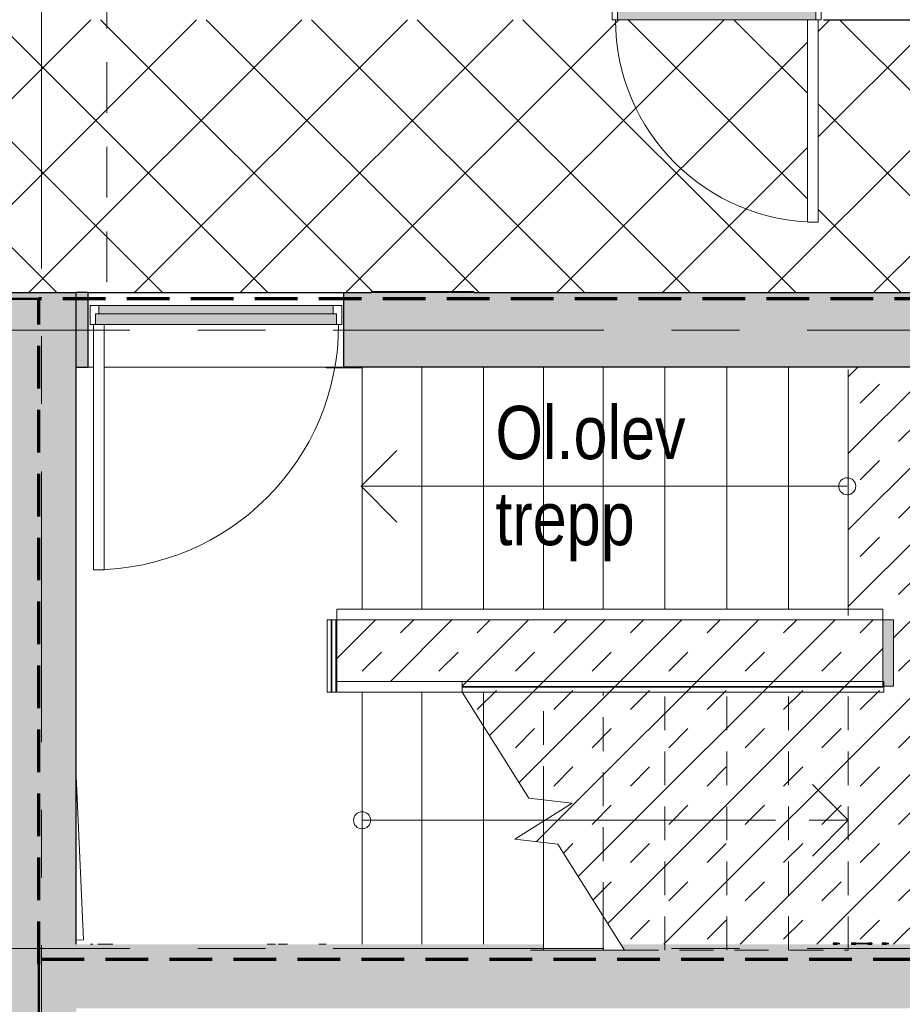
# Model space of a CAD drawing. Header units: millimetres. Extents: x -2180 to 54567, y -1945 to 22251.
# Tile 78 of 143: x 23898 to 28036, y 7238 to 11857. Entities that reach past the tile are written whole.
import ezdxf

# ---------------------------------------------------------------- set-up
doc = ezdxf.new("R2010")
doc.units = ezdxf.units.MM
for name, pattern in [('Dash', [635, 317.5, -317.5]), ('EST_Dash_2_1_', [300, 200, -100]), ('Grid Line 1_2_', [2222.5, 1270, -317.5, 317.5, -317.5]), ('Overhead', [396.875, 238.125, -158.75]), ('Overhead 1_16_', [257.96875, 158.75, -99.21875])]:
    doc.linetypes.add(name, pattern=pattern)
for name, color, linetype, lineweight in [('_Above_ Outlines', 7, 'Overhead 1_16_', 9), ('_Above_ Railings Cut Line', 7, 'Continuous', 9), ('_Beyond_', 7, 'Continuous', 9), ('_Overhead_', 7, 'Overhead', 9), ('Doors', 7, 'Continuous', 9), ('Doors-2', 7, 'Continuous', 18), ('Floors', 7, 'Continuous', 9), ('Generic Models', 7, 'Continuous', 9), ('Generic Models-2', 7, 'Continuous', 25), ('Grids-1', 7, 'Grid Line 1_2_', 9), ('Plan Swing', 7, 'Continuous', 9), ('Railings', 7, 'Continuous', 9), ('Rails', 7, 'Continuous', 9), ('Stairs', 7, 'Continuous', 9), ('Thin Lines', 7, 'Continuous', 9), ('Walls-1', 7, 'Continuous', 25)]:
    doc.layers.add(name, color=color, linetype=linetype, lineweight=lineweight)
for name, color, linetype, lineweight, true_color in [('_Tuletõkketsoon', 1, 'Dash', 50, 0xff0000), ('Color Fill-1', 7, 'Continuous', 9, 0xab8450), ('Color Fill-4', 7, 'Continuous', 9, 0xba7474), ('Cut Pattern-2', 7, 'Continuous', 25, 0x787878), ('Doors-1', 7, 'Continuous', 9, 0x7b918a), ('Generic Models-1', 7, 'Continuous', 9, 0x7b918a), ('Generic Models-4', 7, 'Continuous', 9, 0x7da2b7), ('Railings-1', 7, 'Continuous', 9, 0xbd9e5e), ('SMA_Tuletõkkesektsioon', 1, 'EST_Dash_2_1_', 70, 0xff0000), ('Text Notes-2', 9, 'Continuous', 9, 0x808080)]:
    doc.layers.add(name, color=color, linetype=linetype, lineweight=lineweight, true_color=true_color)
doc.styles.add('Swis721 Cn BT', font='swissc.ttf', dxfattribs={"height": 250})

# ---------------------------------------------------------------- blocks, each defined once
blk = doc.blocks.new('SMA_D01_ 1-poolne - SU-P-01 - 1200x2100 EI 1korrus-2309402-1 Korruse põrandate plaan')
at = {"layer": 'Doors-1'}
for points in [[(461.5, -25), (-565, -25), (-565, -75), (565, -75), (565, -25), (525, -25)], [(550, -75), (-550, -75), (-550, -115), (550, -115)]]:
    blk.add_hatch(color=256, dxfattribs=at).paths.add_polyline_path(points, flags=0)
at = {"layer": 'Doors'}
for p, q in [((525, -25), (-565, -25)), ((-550, -75), (550, -75)), ((550, -115), (-550, -115))]:
    blk.add_line(p, q, dxfattribs=at)
at = {"layer": 'Doors-2'}
for p, q in [((575, 1125), (525, 1125)), ((525, 1125), (525, -25)), ((575, -25), (575, 1125)), ((-565, -25), (-590, -25)), ((-590, -25), (-590, -115)), ((-565, -75), (-565, -25)), ((525, -25), (575, -25)), ((565, -25), (565, -75)), ((590, -25), (575, -25)), ((590, -115), (590, -25)), ((-550, -75), (-565, -75)), ((-550, -115), (-550, -75)), ((565, -75), (550, -75)), ((550, -75), (550, -115)), ((-590, -115), (-550, -115)), ((550, -115), (590, -115))]:
    blk.add_line(p, q, dxfattribs=at)
at = {"layer": 'Plan Swing'}
blk.add_arc((575, -25), 1150, 90, 180, dxfattribs=at)
blk = doc.blocks.new('SMA_D01_ 1-poolne - SU-P-07 - 1000x2100 1 korrus-2306832-1 Korruse põrandate plaan')
at = {"layer": 'Doors-1'}
for points in [[(-450, -8), (450, -8), (450, 32), (-450, 32)], [(425, -58), (465, -58), (465, -8), (-465, -8), (-465, -58), (-323, -58)]]:
    blk.add_hatch(color=256, dxfattribs=at).paths.add_polyline_path(points, flags=0)
at = {"layer": 'Doors'}
for p, q in [((-450, 32), (450, 32)), ((450, -8), (-450, -8)), ((-465, -58), (425, -58))]:
    blk.add_line(p, q, dxfattribs=at)
at = {"layer": 'Doors-2'}
for p, q in [((-490, -58), (-490, 32)), ((-490, 32), (-450, 32)), ((-450, 32), (-450, -8)), ((450, -8), (450, 32)), ((450, 32), (490, 32)), ((490, 32), (490, -58)), ((-465, -8), (-465, -58)), ((-450, -8), (-465, -8)), ((465, -8), (450, -8)), ((465, -58), (465, -8)), ((-465, -58), (-490, -58)), ((425, -58), (475, -58)), ((425, -1008), (425, -58)), ((475, -58), (475, -1008)), ((490, -58), (475, -58)), ((475, -1008), (425, -1008))]:
    blk.add_line(p, q, dxfattribs=at)
at = {"layer": 'Plan Swing'}
blk.add_arc((475, -58), 950, 180, 270, dxfattribs=at)
blk = doc.blocks.new('SMA_D02_ 2-poolne - SU-P-02 - 1500x2100-1932011-1 Korruse põrandate plaan')
at = {"layer": '_Beyond_'}
for p, q in [((3.9, 185), (773.6, 185)), ((773.6, 185), (773.6, 151.9))]:
    blk.add_line(p, q, dxfattribs=at)
blk = doc.blocks.new('Generic Models 10 - Generic Models 27-1786654-1 Korruse põrandate plaan')
at = {"layer": 'Generic Models'}
for p, q in [((24243.2, 10227.1), (24218.2, 10227.1)), ((25334.9, 10227.1), (24293.2, 10227.1)), ((25334.9, 10224.1), (25334.9, 10227.1)), ((25503.1, 10224.1), (25334.9, 10224.1)), ((25503.1, 9091.8), (25503.1, 10224.1)), ((25384.3, 8753), (25384.3, 9041.8)), ((25503.1, 8703), (25444.6, 8703)), ((25520.8, 8703), (25503.1, 8703)), ((24229.9, 7520), (24235.4, 7520)), ((24235.4, 7520), (24238.3, 7520)), ((24238.3, 7520), (24241.4, 7520)), ((24264.8, 7520), (24293.8, 7520)), ((24294.8, 7520), (24334.8, 7520)), ((25057.4, 7520), (25097, 7520)), ((25109.6, 7520), (25133.5, 7520)), ((25133.5, 7520), (25143.6, 7520)), ((25143.6, 7520), (25154.2, 7520)), ((25299.9, 7520), (25309, 7520)), ((25309, 7520), (25317.4, 7520)), ((25317.4, 7520), (25324.7, 7520)), ((25324.7, 7520), (25330.2, 7520)), ((25330.2, 7520), (25333.7, 7520)), ((25333.7, 7520), (25334.9, 7520))]:
    blk.add_line(p, q, dxfattribs=at)
blk = doc.blocks.new('Railing - Railing-1787214-1 Korruse põrandate plaan')
at = {"layer": '_Above_ Railings Cut Line'}
for p, q in [((25972.1, 8753), (27949.8, 8753)), ((25972.1, 8753), (27949.8, 8753)), ((25972.1, 8753), (27949.8, 8753)), ((27949.8, 8753), (27949.8, 8703)), ((27949.8, 8753), (27949.8, 8703)), ((27949.8, 8753), (27949.8, 8703)), ((25972.1, 8729.5), (27949.8, 8729.5)), ((25972.1, 8729.5), (27949.8, 8729.5)), ((25972.1, 8729.5), (27949.8, 8729.5)), ((25972.1, 8729.5), (27949.8, 8729.5)), ((25972.1, 8729.5), (27949.8, 8729.5)), ((25972.1, 8729.5), (27949.8, 8729.5)), ((25972.1, 8729.5), (27949.8, 8729.5)), ((25972.1, 8729.5), (27949.8, 8729.5)), ((25972.1, 8729.5), (27949.8, 8729.5)), ((25972.1, 8729.5), (27949.8, 8729.5)), ((25972.1, 8729.5), (27949.8, 8729.5)), ((25972.1, 8729.5), (27949.8, 8729.5)), ((25972.1, 8729.5), (27949.8, 8729.5)), ((25972.1, 8729.5), (27949.8, 8729.5)), ((25972.1, 8729.5), (27949.8, 8729.5)), ((25972.1, 8726.5), (27949.8, 8726.5)), ((25972.1, 8726.5), (27949.8, 8726.5)), ((25972.1, 8726.5), (27949.8, 8726.5)), ((25972.1, 8726.5), (27949.8, 8726.5)), ((25972.1, 8726.5), (27949.8, 8726.5)), ((25972.1, 8726.5), (27949.8, 8726.5)), ((25972.1, 8726.5), (27949.8, 8726.5)), ((25972.1, 8726.5), (27949.8, 8726.5)), ((25972.1, 8726.5), (27949.8, 8726.5)), ((25972.1, 8726.5), (27949.8, 8726.5)), ((25972.1, 8726.5), (27949.8, 8726.5)), ((25972.1, 8726.5), (27949.8, 8726.5)), ((25972.1, 8726.5), (27949.8, 8726.5)), ((25972.1, 8726.5), (27949.8, 8726.5)), ((25972.1, 8726.5), (27949.8, 8726.5)), ((25972.1, 8703), (27949.8, 8703)), ((25972.1, 8703), (27949.8, 8703)), ((25972.1, 8703), (27949.8, 8703)), ((27949.8, 8729.5), (27949.8, 8726.5)), ((27949.8, 8729.5), (27949.8, 8726.5)), ((27949.8, 8729.5), (27949.8, 8726.5)), ((27949.8, 8729.5), (27949.8, 8726.5)), ((27949.8, 8729.5), (27949.8, 8726.5)), ((27949.8, 8729.5), (27949.8, 8726.5)), ((27949.8, 8729.5), (27949.8, 8726.5)), ((27949.8, 8729.5), (27949.8, 8726.5)), ((27949.8, 8729.5), (27949.8, 8726.5)), ((27949.8, 8729.5), (27949.8, 8726.5)), ((27949.8, 8729.5), (27949.8, 8726.5)), ((27949.8, 8729.5), (27949.8, 8726.5)), ((27949.8, 8729.5), (27949.8, 8726.5)), ((27949.8, 8729.5), (27949.8, 8726.5)), ((27949.8, 8729.5), (27949.8, 8726.5))]:
    blk.add_line(p, q, dxfattribs=at)
at = {"layer": 'Rails'}
for p, q in [((25384.3, 8753), (25972.1, 8753)), ((25384.3, 8703), (25384.3, 8753)), ((25972.1, 8703), (25972.1, 8753)), ((25384.3, 8703), (25972.1, 8703)), ((25444.6, 8703), (25503.1, 8703)), ((25503.1, 8703), (25577.6, 8703)), ((25600, 8703), (25783.1, 8703)), ((25783.1, 8703), (25864.3, 8703))]:
    blk.add_line(p, q, dxfattribs=at)
blk = doc.blocks.new('Railing - Railing-1793561-1 Korruse põrandate plaan')
at = {"layer": 'Rails'}
for p, q in [((25339.3, 9041.8), (25358, 9041.8)), ((25339.3, 9041.8), (25339.3, 8703)), ((25357.8, 9041.8), (25357.8, 8703)), ((25357.8, 9041.8), (25360.8, 9041.8)), ((25360.6, 9041.8), (25379.3, 9041.8)), ((25360.8, 8703), (25360.8, 9041.8)), ((25379.3, 8703), (25379.3, 9041.8)), ((25358, 8703), (25339.3, 8703)), ((25360.8, 8703), (25357.8, 8703)), ((25379.3, 8703), (25360.6, 8703))]:
    blk.add_line(p, q, dxfattribs=at)
blk = doc.blocks.new('Railing - Railing-1793605-1 Korruse põrandate plaan')
at = {"layer": 'Railings-1'}
blk.add_hatch(color=256, dxfattribs=at).paths.add_polyline_path([(27994.8, 8731.2), (27994.8, 9041.8), (27944.8, 9041.8), (27944.8, 8731.2)], flags=0)
at = {"layer": 'Rails'}
for p, q in [((27944.8, 9041.8), (27994.8, 9041.8)), ((27944.8, 8731.2), (27944.8, 9041.8)), ((27994.8, 9041.8), (27994.8, 8731.2)), ((27994.8, 8731.2), (27944.8, 8731.2))]:
    blk.add_line(p, q, dxfattribs=at)
blk = doc.blocks.new('Generic Models 36 - Generic Models 8-2314488-1 Korruse põrandate plaan')
at = {"layer": 'Generic Models-4'}
h = blk.add_hatch(color=256, dxfattribs=at)
h.paths.add_polyline_path([(25547.1, 10577.1), (25561.1, 10577.1), (25561.1, 10582.1), (25547.1, 10582.1)], flags=0)
h.paths.add_polyline_path([(25707.1, 10577.1), (25707.1, 10582.1), (25681.3, 10582.1), (25681.3, 10577.1)], flags=0)
for points in [[(25572.2, 10577.1), (25572.2, 10582.1), (25561.1, 10582.1), (25561.1, 10577.1)], [(25592.4, 10577.1), (25592.4, 10582.1), (25572.2, 10582.1), (25572.2, 10577.1)], [(25600, 10577.1), (25663.1, 10577.1), (25663.1, 10582.1), (25592.4, 10582.1), (25592.4, 10577.1)], [(25663.1, 10577.1), (25681.3, 10577.1), (25681.3, 10582.1), (25663.1, 10582.1)], [(25867.1, 10577.1), (25867.1, 10582.1), (25707.1, 10582.1), (25707.1, 10577.1)], [(26027.1, 10577.1), (26027.1, 10582.1), (25867.1, 10582.1), (25867.1, 10577.1)]]:
    blk.add_hatch(color=256, dxfattribs=at).paths.add_polyline_path(points, flags=0)
at = {"layer": 'Generic Models'}
for p, q in [((25547.1, 10582.1), (25561.1, 10582.1)), ((25547.1, 10582.1), (25547.1, 10577.1)), ((25561.1, 10582.1), (25572.2, 10582.1)), ((25561.1, 10577.1), (25561.1, 10582.1)), ((25572.2, 10582.1), (25592.4, 10582.1)), ((25572.2, 10577.1), (25572.2, 10582.1)), ((25592.4, 10582.1), (25663.1, 10582.1)), ((25592.4, 10582.1), (25592.4, 10577.1)), ((25663.1, 10582.1), (25681.3, 10582.1)), ((25663.1, 10577.1), (25663.1, 10582.1)), ((25681.3, 10582.1), (25707.1, 10582.1)), ((25681.3, 10577.1), (25681.3, 10582.1)), ((25707.1, 10582.1), (25867.1, 10582.1)), ((25707.1, 10577.1), (25707.1, 10582.1)), ((25867.1, 10582.1), (26027.1, 10582.1)), ((25867.1, 10577.1), (25867.1, 10582.1)), ((26027.1, 10577.1), (26027.1, 10582.1)), ((25561.1, 10577.1), (25547.1, 10577.1)), ((25572.2, 10577.1), (25561.1, 10577.1)), ((25592.4, 10577.1), (25572.2, 10577.1)), ((25663.1, 10577.1), (25592.4, 10577.1)), ((25681.3, 10577.1), (25663.1, 10577.1)), ((25707.1, 10577.1), (25681.3, 10577.1)), ((25867.1, 10577.1), (25707.1, 10577.1)), ((26027.1, 10577.1), (25867.1, 10577.1))]:
    blk.add_line(p, q, dxfattribs=at)
blk = doc.blocks.new('Railing - Railing-2320472-1 Korruse põrandate plaan')
at = {"layer": 'Rails'}
for p, q in [((25384.3, 9041.8), (25384.3, 9091.8)), ((27944.8, 9091.8), (25384.3, 9091.8)), ((27944.8, 9091.8), (27944.8, 9041.8)), ((27944.8, 9041.8), (25384.3, 9041.8))]:
    blk.add_line(p, q, dxfattribs=at)

msp = doc.modelspace()

# ---------------------------------------------------------------- hatches: boundary and pattern name
at = {"layer": 'Color Fill-1'}
h = msp.add_hatch(dxfattribs=at)
h.set_pattern_fill('FP_39', color=256, style=0, pattern_type=2)
h.set_pattern_definition([(45, (0, 0), (-247.4874, 247.4874), []), (135, (0, 0), (-247.4874, -247.4874), [])])
h.paths.add_polyline_path([(10640.5, 10521), (10640.5, 10597.1), (11755.5, 10597.1), (11755.5, 10657.1), (12147.2, 10656.8), (12147.2, 10612.1), (15187.1, 10612.1), (15187.1, 10554.1), (15197.1, 10554.1), (15197.1, 10606.1), (16377.1, 10606.1), (16377.1, 10554.1), (16387.1, 10554.1), (16387.1, 10612.1), (20601, 10612.1), (20601, 10554.1), (20611, 10554.1), (20611, 10586.1), (21591, 10586.1), (21591, 10554.1), (21601, 10554.1), (21601, 10612.1), (23843.1, 10612.1), (23843.1, 10575.2), (24163.1, 10575.2), (24163.1, 10577.1), (24218.2, 10577.1), (24218.2, 10575.2), (25418.2, 10575.2), (25418.2, 10577.1), (25547.1, 10577.1), (25547.1, 10582.1), (26027.1, 10582.1), (26027.1, 10577.1), (30166, 10577.1), (30166, 11857.1), (27666.3, 11857.1), (27666.3, 11915.1), (27656.3, 11915.1), (27656.3, 11857.1), (27641.3, 11857.1), (27641.3, 10907.1), (27591.3, 10907.1), (27591.3, 11857.1), (26676.3, 11857.1), (26676.3, 11915.1), (26666.3, 11915.1), (26666.3, 11857.1), (21513.7, 11857.1), (21513.7, 11915.1), (21503.7, 11915.1), (21503.7, 11883.1), (20523.7, 11883.1), (20523.7, 11915.1), (20513.7, 11915.1), (20513.7, 11857.1), (15601.3, 11857.1), (15601.3, 11915.1), (15591.3, 11915.1), (15591.3, 11883.1), (14611.3, 11883.1), (14611.3, 11915.1), (14601.3, 11915.1), (14601.3, 11857.1), (9517.3, 11857.1), (9517.3, 11915.1), (9507.3, 11915.1), (9507.3, 11857.1), (8592.3, 11857.1), (8592.3, 10907.1), (8542.3, 10907.1), (8542.3, 11857.1), (8527.3, 11857.1), (8527.3, 11915.1), (8517.3, 11915.1), (8517.3, 11857.1), (6132.8, 11857.1), (6132.8, 11854.1), (5982.8, 11854.1), (5982.8, 10654.1), (6132.8, 10654.1), (6132.8, 10657.1), (10630.5, 10657.1), (10630.5, 10521)], flags=0)
at = {"layer": 'Color Fill-4'}
h = msp.add_hatch(dxfattribs=at)
h.set_pattern_fill('FP_41', color=256, style=0, pattern_type=2)
h.set_pattern_definition([(45, (0, 0), (-179.6051, 179.6051), []), (45, (179.6, 0), (-179.6051, 179.6051), [127, -127])])
h.paths.add_polyline_path([(29324.4, 7370), (29346, 7370), (29346, 7404.1), (28221, 7404.1), (28221, 7370), (29311, 7370)], flags=0)
h.paths.add_polyline_path([(28171, 7370), (28171, 7404.1), (28146, 7404.1), (28146, 7370), (28156, 7370)], flags=0)
h.paths.add_polyline_path([(27741.2, 7520), (27797.3, 7520), (27797.3, 7525), (27894.1, 7525), (27894.1, 7520), (27942.4, 7520), (27942.4, 7525), (27971.9, 7525), (27971.9, 7520), (28171, 7520), (28171, 8520), (28221, 8520), (28221, 7520), (29346, 7520), (29346, 7522.8), (30173.1, 7522.8), (30173.1, 8412.5), (30278.1, 8412.5), (30278.1, 9095.5), (30222.1, 9095.9), (30222.1, 9236.9), (30234.6, 9236.5), (30234.6, 9119.5), (30278.1, 9119.5), (30278.1, 10167.1), (30173.1, 10167.1), (30173.1, 10227.1), (30311.1, 10227.1), (30311.1, 10213.1), (30339.1, 10213.1), (30339.1, 10402.1), (30166, 10402.1), (30166, 10227.1), (27783.1, 10227.1), (27783.1, 9091.8), (27944.8, 9091.8), (27944.8, 9041.8), (25384.3, 9041.8), (25384.3, 8753), (25972.1, 8753), (25972.1, 8703), (26285.5, 8204.9), (26487.5, 8181.9), (26218.7, 8012.8), (26420.7, 7989.9), (26716.3, 7520), (27711.6, 7520), (27711.6, 7525), (27741.2, 7525)], flags=0)
h.paths.add_polyline_path([(30338.6, 7522.8), (30339.1, 7522.8), (30338.6, 7536.8), (30311.1, 7536.8), (30311.1, 7522.8), (30332, 7522.8)], flags=0)
h.paths.add_polyline_path([(27971.2, 8731.2), (27944.8, 8731.2), (27944.8, 9041.8), (27994.8, 9041.8), (27994.8, 8731.2), (27971.3, 8731.2)], flags=0)
h.paths.add_polyline_path([(25334.9, 10224.1), (25503.1, 10224.1), (25503.1, 10227.1), (25334.9, 10227.1)], flags=0)
at = {"layer": 'Cut Pattern-2'}
for points in [[(24045.9, 10568.4), (24163.1, 10568.4), (24163.1, 10575.2), (23843.1, 10575.2), (23843.1, 10568.4), (23848.2, 10568.4)], [(23863.1, -362.6), (24163.1, -362.6), (24162.7, 10568.4), (23843.1, 10568.4), (23843.1, 10384.4), (24118.1, 10384.4), (24118.1, 3908.7), (23843.1, 3908.7), (23843.1, -362.6), (23863.1, -340.8)], [(24118.1, 3908.7), (24118.1, 10384.4), (23843.1, 10384.4), (23843.1, 3908.7)]]:
    msp.add_hatch(color=256, dxfattribs=at).paths.add_polyline_path(points, flags=0)
h = msp.add_hatch(color=256, dxfattribs=at)
h.paths.add_polyline_path([(28086.6, 10227.1), (30166, 10227.1), (30166, 10577.1), (29817.4, 10577.1), (29817.4, 10568.4), (25418.2, 10568.4), (25418.2, 10227.1), (25600, 10227.1)], flags=0)
h.paths.add_polyline_path([(24204, 10227.1), (24218.2, 10227.1), (24218.2, 10568.4), (24163.1, 10568.4), (24163.1, 10227.1)], flags=0)
h = msp.add_hatch(color=256, dxfattribs=at)
h.paths.add_polyline_path([(25600, 10568.4), (29817.4, 10568.4), (29817.4, 10577.1), (25418.2, 10577.1), (25418.2, 10568.4)], flags=0)
h.paths.add_polyline_path([(24216.8, 10568.4), (24218.2, 10568.4), (24218.2, 10577.1), (24163.1, 10577.1), (24164.2, 10568.4)], flags=0)
h = msp.add_hatch(color=256, dxfattribs=at)
h.paths.add_polyline_path([(27024.4, 7220), (28146, 7220), (28146, 7520), (26716.3, 7520), (26734.1, 7491.8), (26353.1, 7491.8), (26353.1, 7520), (24163.1, 7520), (24163.1, 7220), (27011.9, 7220)], flags=0)
h.paths.add_polyline_path([(29348.1, 7220), (29348.1, 7520), (29346, 7520), (29346, 7220)], flags=0)
at = {"layer": 'Generic Models-1'}
for points in [[(27741.2, 7520), (27741.2, 7525), (27730.8, 7525), (27730.8, 7520)], [(27818.3, 7520), (27821.5, 7520), (27821.5, 7525), (27818.3, 7525)], [(27832.6, 7520), (27832.6, 7525), (27821.5, 7525), (27821.5, 7520)], [(27832.6, 7520), (27841.9, 7520), (27841.9, 7525), (27832.6, 7525)], [(27841.9, 7520), (27852.2, 7520), (27852.2, 7525), (27841.9, 7525)], [(27863, 7520), (27863, 7525), (27852.2, 7525), (27852.2, 7520)], [(27870.8, 7520), (27870.8, 7525), (27863, 7525), (27863, 7520)], [(27874.9, 7520), (27874.9, 7525), (27870.8, 7525), (27870.8, 7520)], [(27971.9, 7520), (27971.9, 7525), (27961.5, 7525), (27961.5, 7520)]]:
    msp.add_hatch(color=256, dxfattribs=at).paths.add_polyline_path(points, flags=0)

# ---------------------------------------------------------------- linework, layer by layer
at = {"layer": '_Above_ Outlines'}
for p, q in [((25972.1, 8703), (27783.1, 8703)), ((26073.1, 8542.4), (26073.1, 8703)), ((26353.1, 8197.2), (26353.1, 8703)), ((26633.1, 7652.3), (26633.1, 8703)), ((26923.1, 7491.8), (26923.1, 8703)), ((27213.1, 7491.8), (27213.1, 8703)), ((27503.1, 7491.8), (27503.1, 8703)), ((27783.1, 7491.8), (27783.1, 8703)), ((26353.1, 7997.6), (26353.1, 8097.4)), ((26734.1, 7491.8), (27783.1, 7491.8))]:
    msp.add_line(p, q, dxfattribs=at)
at = {"layer": '_Beyond_'}
for p, q in [((24218.2, 10577.1), (25418.2, 10577.1)), ((24243.2, 10227.1), (24218.2, 10227.1)), ((25418.2, 10227.1), (24293.2, 10227.1))]:
    msp.add_line(p, q, dxfattribs=at)
at = {"layer": '_Overhead_'}
for p, q in [((24306.8, 13642.1), (24306.8, 10612.1)), ((25498.1, 9668.5), (25778.1, 9948.5)), ((25498.1, 9668.5), (25778.1, 9388.5)), ((27783.1, 8101.4), (27503.1, 8381.4)), ((27203.1, 8101.4), (27783.1, 8101.4)), ((27783.1, 8101.4), (27503.1, 7821.4))]:
    msp.add_line(p, q, dxfattribs=at)
at = {"layer": '_Tuletõkketsoon'}
for p, q in [((23987.1, 10547.1), (17987.1, 10547.1)), ((23987.1, -471), (23987.1, 7427.1))]:
    msp.add_line(p, q, dxfattribs=at)
at = {"layer": 'Floors'}
msp.add_line((24218.2, 10575.2), (25418.2, 10575.2), dxfattribs=at)
at = {"layer": 'Generic Models'}
for p, q in [((27730.8, 7525), (27741.2, 7525)), ((27741.2, 7520), (27741.2, 7525)), ((27818.3, 7525), (27821.5, 7525)), ((27821.5, 7525), (27832.6, 7525)), ((27821.5, 7520), (27821.5, 7525)), ((27832.6, 7525), (27841.9, 7525)), ((27832.6, 7520), (27832.6, 7525)), ((27841.9, 7525), (27852.2, 7525)), ((27841.9, 7520), (27841.9, 7525)), ((27852.2, 7525), (27863, 7525)), ((27852.2, 7520), (27852.2, 7525)), ((27863, 7525), (27870.8, 7525)), ((27863, 7520), (27863, 7525)), ((27870.8, 7525), (27874.9, 7525)), ((27870.8, 7520), (27870.8, 7525)), ((27894.2, 7525), (27894.2, 7520)), ((27961.5, 7525), (27971.9, 7525)), ((27971.9, 7525), (27971.9, 7520))]:
    msp.add_line(p, q, dxfattribs=at)
at = {"layer": 'Generic Models-2'}
for p, q in [((27730.8, 7525), (27711.6, 7525)), ((27711.6, 7525), (27711.6, 7520)), ((27711.6, 7520), (27730.8, 7520)), ((27730.8, 7520), (27730.8, 7525)), ((27818.3, 7525), (27797.3, 7525)), ((27797.3, 7525), (27797.3, 7520)), ((27797.3, 7520), (27818.3, 7520)), ((27818.3, 7520), (27818.3, 7525)), ((27894.1, 7525), (27874.9, 7525)), ((27874.9, 7525), (27874.9, 7520)), ((27874.9, 7520), (27894.1, 7520)), ((27894.1, 7520), (27894.1, 7525)), ((27961.5, 7525), (27942.4, 7525)), ((27942.4, 7525), (27942.4, 7520)), ((27942.4, 7520), (27961.5, 7520)), ((27961.5, 7520), (27961.5, 7525))]:
    msp.add_line(p, q, dxfattribs=at)
at = {"layer": 'Grids-1'}
for p, q in [((24000, 18627.8), (24000, 1154.9)), ((919.8, 10400), (34984.4, 10400)), ((919.8, 7500), (34984.4, 7500))]:
    msp.add_line(p, q, dxfattribs=at)
at = {"layer": 'SMA_Tuletõkkesektsioon'}
for p, q in [((36000, 10547.1), (23987.1, 10547.1)), ((23987.1, 7427.1), (23987.1, 10547.1)), ((24000, 7450), (30100, 7450))]:
    msp.add_line(p, q, dxfattribs=at)
at = {"layer": 'Stairs'}
for p, q in [((25503.1, 10227.1), (25503.1, 10224.1)), ((25503.1, 10224.1), (25503.1, 9091.8)), ((25783.1, 10227.1), (25783.1, 9091.8)), ((26073.1, 10227.1), (26073.1, 9091.8)), ((26353.1, 10227.1), (26353.1, 9091.8)), ((26633.1, 10227.1), (26633.1, 9091.8)), ((26923.1, 10227.1), (26923.1, 9091.8)), ((27213.1, 10227.1), (27213.1, 9091.8)), ((27503.1, 10227.1), (27503.1, 9091.8)), ((25503.1, 7520), (25503.1, 8703)), ((25600, 8703), (25783.1, 8703)), ((25783.1, 7520), (25783.1, 8703)), ((25972.1, 8703), (26285.5, 8204.9)), ((26073.1, 7520), (26073.1, 8542.4)), ((26487.5, 8181.9), (26218.7, 8012.8)), ((26285.5, 8204.9), (26487.5, 8181.9)), ((26353.1, 8097.4), (26353.1, 8197.2)), ((26218.7, 8012.8), (26420.7, 7989.9)), ((26353.1, 7491.8), (26353.1, 7997.6)), ((26420.7, 7989.9), (26734.1, 7491.8)), ((26633.1, 7491.8), (26633.1, 7652.3)), ((26292.3, 7491.8), (26353.1, 7491.8)), ((26353.1, 7491.8), (26356.4, 7491.8)), ((26356.4, 7491.8), (26633.1, 7491.8)), ((26633.1, 7491.8), (26643.1, 7491.8)), ((26643.1, 7491.8), (26734.1, 7491.8))]:
    msp.add_line(p, q, dxfattribs=at)
at = {"layer": 'Thin Lines'}
for p, q in [((27783.1, 10216.1), (27783.1, 9062.2)), ((27778.1, 9668.5), (25498.1, 9668.5)), ((25503.1, 8101.4), (27203.1, 8101.4))]:
    msp.add_line(p, q, dxfattribs=at)
for centre in [(27778.1, 9668.5), (25503.1, 8101.4)]:
    msp.add_circle(centre, 40, dxfattribs=at)
at = {"layer": 'Walls-1'}
for p, q in [((27666.3, 11857.1), (30166, 11857.1)), ((24163.1, 10575.2), (23843.1, 10575.2)), ((24163.1, 7520), (24163.1, 10577.1)), ((24218.2, 10577.1), (24163.1, 10577.1)), ((24218.2, 10227.1), (24218.2, 10577.1)), ((25418.2, 10577.1), (25547.1, 10577.1)), ((25418.2, 10227.1), (25418.2, 10577.1)), ((26027.1, 10577.1), (30166, 10577.1)), ((24163.1, 10227.1), (24218.2, 10227.1)), ((30166, 10227.1), (25418.2, 10227.1))]:
    msp.add_line(p, q, dxfattribs=at)

# ---------------------------------------------------------------- block references
at = {"layer": 'Doors'}
msp.add_blockref('SMA_D01_ 1-poolne - SU-P-07 - 1000x2100 1 korrus-2306832-1 Korruse põrandate plaan', (27166.3, 11915.1), dxfattribs=at)
for name, p, rotation in [('SMA_D01_ 1-poolne - SU-P-01 - 1200x2100 EI 1korrus-2309402-1 Korruse põrandate plaan', (24818.2, 10402.1), 180), ('SMA_D02_ 2-poolne - SU-P-02 - 1500x2100-1932011-1 Korruse põrandate plaan', (23978.1, 8305.8), 272.4653535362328)]:
    msp.add_blockref(name, p, dxfattribs=dict(at, rotation=rotation))
at = {"layer": 'Generic Models'}
for name in ['Generic Models 36 - Generic Models 8-2314488-1 Korruse põrandate plaan', 'Generic Models 10 - Generic Models 27-1786654-1 Korruse põrandate plaan']:
    msp.add_blockref(name, (0, 0), dxfattribs=at)
at = {"layer": 'Railings'}
for name in ['Railing - Railing-2320472-1 Korruse põrandate plaan', 'Railing - Railing-1793561-1 Korruse põrandate plaan', 'Railing - Railing-1793605-1 Korruse põrandate plaan', 'Railing - Railing-1787214-1 Korruse põrandate plaan']:
    msp.add_blockref(name, (0, 0), dxfattribs=at)

# ---------------------------------------------------------------- texts
at = {"layer": 'Text Notes-2', "char_height": 250, "attachment_point": 1, "style": 'Swis721 Cn BT'}
for s, insert, width in [('Ol.olev ', (26128.5, 10045.5), 1162.447), ('trepp', (26128.5, 9642), 785.654)]:
    msp.add_mtext(s, dxfattribs=dict(at, insert=insert, width=width))

doc.saveas('drawing.dxf')
